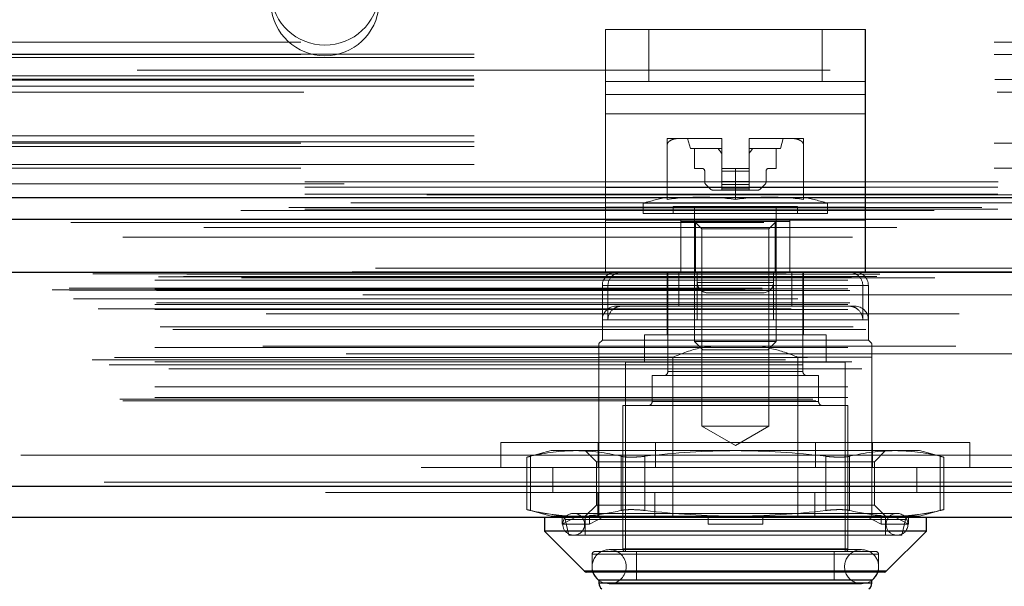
# Model space of a CAD drawing. Header units: inches. Extents: x 0.2 to 10.8, y 0.2 to 8.2.
# Tile 120 of 171: x 3.6383 to 3.7804, y 6.8349 to 6.9167. Entities that reach past the tile are written whole.
import ezdxf

# ---------------------------------------------------------------- set-up
doc = ezdxf.new("R2010")
doc.units = ezdxf.units.IN
doc.header["$MEASUREMENT"] = 0
doc.linetypes.add('HIDDEN', pattern=[0.07500000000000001, 0.05, -0.025])
doc.layers.add('DIMENSIONS', color=140, linetype='Continuous')
doc.layers.add('SLD-0', color=179, linetype='Continuous')
doc.styles.add('SLDTEXTSTYLE0', font='TXT', dxfattribs={"width": 0.7})
doc.dimstyles.new('SLDDIMSTYLE1', dxfattribs={"dimtxt": 0.0849609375, "dimasz": 0.13, "dimexe": 0, "dimexo": 0.0625, "dimgap": 0.021240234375, "dimtad": 0, "dimtih": 1, "dimtoh": 1, "dimlfac": 20, "dimrnd": 1e-09, "dimzin": 12, "dimdsep": 46, "dimtxsty": 'SLDTEXTSTYLE0', "dimsah": 1, "dimcen": 0.09, "dimadec": 0, "dimazin": 3, "dimtfac": 1, "dimtmove": 0, "dimatfit": 0, "dimfxl": 0, "dimfrac": 2, "dimtolj": 1, "dimtzin": 12, "dimarcsym": 0})

# ---------------------------------------------------------------- blocks, each defined once
blk = doc.blocks.new('_D_4')
at = {"layer": 'DIMENSIONS'}
for p, q in [((3.017321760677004, 6.854709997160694), (3.017321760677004, 6.547064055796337)), ((3.098087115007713, 6.810865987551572), (3.098087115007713, 6.547064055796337)), ((3.017321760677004, 6.672064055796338), (2.767321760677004, 6.672064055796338)), ((3.098087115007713, 6.672064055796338), (3.327406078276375, 6.672064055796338)), ((3.442538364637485, 6.672064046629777), (3.414008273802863, 6.672064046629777)), ((3.414008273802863, 6.672064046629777), (3.414008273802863, 6.537033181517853)), ((3.695007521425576, 6.672064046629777), (3.723537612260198, 6.672064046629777)), ((3.723537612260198, 6.672064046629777), (3.723537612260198, 6.537033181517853)), ((3.414008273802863, 6.537033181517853), (3.442538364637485, 6.537033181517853)), ((3.723537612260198, 6.537033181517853), (3.695007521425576, 6.537033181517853))]:
    blk.add_line(p, q, dxfattribs=at)
for points in [[(3.017321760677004, 6.672064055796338), (2.887321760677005, 6.692064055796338), (2.887321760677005, 6.652064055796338)], [(3.098087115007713, 6.672064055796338), (3.228087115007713, 6.652064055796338), (3.228087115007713, 6.692064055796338)]]:
    blk.add_solid(points, dxfattribs=at)
at = {"layer": 'DIMENSIONS', "char_height": 0.08333333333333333, "attachment_point": 1, "style": 'SLDTEXTSTYLE0'}
for s, insert in [('1.62', (3.442538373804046, 6.798506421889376)), ('41.0', (3.442538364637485, 6.644455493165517))]:
    blk.add_mtext(s, dxfattribs=dict(at, insert=insert))

msp = doc.modelspace()

# ---------------------------------------------------------------- linework, layer by layer
at = {"layer": 'SLD-0', "linetype": 'HIDDEN', "lineweight": 18}
for p, q in [((3.722798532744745, 6.907740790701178), (3.722798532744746, 6.915240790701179)), ((3.722798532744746, 6.915240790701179), (3.729048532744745, 6.915240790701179)), ((3.722800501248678, 6.915240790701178), (3.722800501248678, 6.905864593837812)), ((3.729048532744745, 6.907740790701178), (3.729048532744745, 6.915240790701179)), ((3.754048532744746, 6.915240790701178), (3.729048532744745, 6.915240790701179)), ((3.729050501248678, 6.907740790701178), (3.729050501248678, 6.915240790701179)), ((3.754048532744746, 6.907740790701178), (3.754048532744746, 6.915240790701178)), ((3.754048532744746, 6.915240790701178), (3.760298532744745, 6.915240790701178)), ((3.754050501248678, 6.907740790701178), (3.754050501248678, 6.915240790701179)), ((3.760298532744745, 6.907740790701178), (3.760298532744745, 6.915240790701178)), ((3.760298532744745, 6.915240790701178), (3.760300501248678, 6.915240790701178)), ((3.760300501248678, 6.915240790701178), (3.760300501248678, 6.905864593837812)), ((3.578871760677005, 6.913414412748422), (3.903871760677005, 6.913414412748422)), ((3.578871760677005, 6.913414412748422), (3.903871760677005, 6.913414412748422)), ((3.903871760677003, 6.911692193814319), (3.578871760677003, 6.911692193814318)), ((3.578871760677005, 6.911614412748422), (3.903871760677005, 6.911614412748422)), ((3.903871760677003, 6.911186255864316), (3.578871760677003, 6.911186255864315)), ((4.755221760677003, 6.909364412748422), (3.079421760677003, 6.909364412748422)), ((3.903871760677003, 6.908092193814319), (3.578871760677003, 6.908092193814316)), ((3.903871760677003, 6.907923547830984), (3.578871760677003, 6.907923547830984)), ((3.903807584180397, 6.908574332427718), (3.578935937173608, 6.908574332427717)), ((3.579001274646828, 6.908014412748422), (3.903742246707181, 6.908014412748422)), ((3.729048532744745, 6.907740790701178), (3.722798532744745, 6.907740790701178)), ((3.722798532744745, 6.903052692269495), (3.722798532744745, 6.907740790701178)), ((3.754048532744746, 6.907740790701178), (3.729048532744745, 6.907740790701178)), ((3.760298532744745, 6.907740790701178), (3.754048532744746, 6.907740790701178)), ((3.760298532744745, 6.903052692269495), (3.760298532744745, 6.907740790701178)), ((3.760298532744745, 6.907740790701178), (3.760300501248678, 6.907740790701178)), ((3.903807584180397, 6.907052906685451), (3.578935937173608, 6.90705290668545)), ((3.579303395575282, 6.906214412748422), (3.903440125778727, 6.906214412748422)), ((3.579303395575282, 6.906214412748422), (3.903440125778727, 6.906214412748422)), ((3.760298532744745, 6.90586459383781), (3.722798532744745, 6.905864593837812)), ((3.722800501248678, 6.905864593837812), (3.760300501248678, 6.905864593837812)), ((3.722800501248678, 6.905864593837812), (3.722800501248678, 6.892428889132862)), ((3.760300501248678, 6.905864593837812), (3.760300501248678, 6.892428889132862)), ((3.760298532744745, 6.903052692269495), (3.722798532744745, 6.903052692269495)), ((3.722798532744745, 6.889616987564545), (3.722798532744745, 6.903052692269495)), ((3.722800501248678, 6.903052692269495), (3.760300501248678, 6.903052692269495)), ((3.760298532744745, 6.889616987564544), (3.760298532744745, 6.903052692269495)), ((3.903871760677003, 6.899885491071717), (3.578871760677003, 6.899885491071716)), ((3.903871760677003, 6.899014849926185), (3.578871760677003, 6.899014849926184)), ((3.578871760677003, 6.898846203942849), (3.903871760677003, 6.89884620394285)), ((3.733768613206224, 6.899532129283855), (3.731706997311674, 6.899532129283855)), ((3.739487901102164, 6.899532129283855), (3.733768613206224, 6.899532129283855)), ((3.734659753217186, 6.899532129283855), (3.735053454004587, 6.898055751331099)), ((3.739581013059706, 6.899532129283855), (3.739487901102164, 6.899532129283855)), ((3.739487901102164, 6.899532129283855), (3.739581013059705, 6.899532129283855)), ((3.739581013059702, 6.899532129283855), (3.73948790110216, 6.899532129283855)), ((3.73948790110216, 6.899532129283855), (3.739581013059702, 6.899532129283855)), ((3.739581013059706, 6.899531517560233), (3.739581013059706, 6.899532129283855)), ((3.739581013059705, 6.895201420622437), (3.739581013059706, 6.899531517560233)), ((3.743611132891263, 6.899532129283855), (3.743518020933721, 6.899532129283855)), ((3.743518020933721, 6.899531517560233), (3.743518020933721, 6.899532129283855)), ((3.743518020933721, 6.899532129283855), (3.743611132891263, 6.899532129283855)), ((3.743611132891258, 6.899532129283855), (3.743518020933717, 6.899532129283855)), ((3.743518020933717, 6.899532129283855), (3.743611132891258, 6.899532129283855)), ((3.743518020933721, 6.895201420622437), (3.743518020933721, 6.899531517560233)), ((3.749330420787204, 6.899532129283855), (3.743611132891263, 6.899532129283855)), ((3.748045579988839, 6.898055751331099), (3.748439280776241, 6.899532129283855)), ((3.751392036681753, 6.899532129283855), (3.749330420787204, 6.899532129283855)), ((3.903871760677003, 6.898364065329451), (3.578871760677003, 6.898364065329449)), ((3.731706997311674, 6.890703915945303), (3.731706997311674, 6.898585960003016)), ((3.739581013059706, 6.898055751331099), (3.735053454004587, 6.898055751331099)), ((3.73564400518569, 6.898055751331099), (3.73564400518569, 6.895201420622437)), ((3.748045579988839, 6.898055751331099), (3.743518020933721, 6.898055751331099)), ((3.747455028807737, 6.895201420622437), (3.747455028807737, 6.898055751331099)), ((3.751392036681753, 6.890703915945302), (3.751392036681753, 6.898585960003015)), ((3.903871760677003, 6.895752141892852), (3.578871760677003, 6.895752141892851)), ((3.578871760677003, 6.895246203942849), (3.903871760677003, 6.89524620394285)), ((3.73564400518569, 6.895201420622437), (3.736726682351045, 6.895201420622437)), ((3.737120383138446, 6.894807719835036), (3.737120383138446, 6.893280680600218)), ((3.741549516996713, 6.895201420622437), (3.739581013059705, 6.895201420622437)), ((3.739581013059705, 6.895201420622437), (3.739581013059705, 6.894807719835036)), ((3.739581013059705, 6.894807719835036), (3.743518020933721, 6.894807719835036)), ((3.739581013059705, 6.894807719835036), (3.739581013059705, 6.893280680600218)), ((3.739581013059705, 6.894807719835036), (3.743518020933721, 6.894807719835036)), ((3.743518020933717, 6.894807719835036), (3.739581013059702, 6.894807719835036)), ((3.743518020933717, 6.894807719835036), (3.739581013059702, 6.894807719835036)), ((3.741549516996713, 6.890703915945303), (3.741549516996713, 6.895201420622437)), ((3.741549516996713, 6.895201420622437), (3.743518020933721, 6.895201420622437)), ((3.743518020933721, 6.895201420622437), (3.743518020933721, 6.894807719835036)), ((3.743518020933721, 6.894807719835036), (3.743518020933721, 6.893280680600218)), ((3.745978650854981, 6.893280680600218), (3.745978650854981, 6.894807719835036)), ((3.746372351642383, 6.895201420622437), (3.747455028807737, 6.895201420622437)), ((3.079421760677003, 6.893264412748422), (4.755221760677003, 6.893264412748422)), ((3.079421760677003, 6.893264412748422), (4.755221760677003, 6.893264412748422)), ((3.079467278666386, 6.893264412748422), (4.755176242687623, 6.893264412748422)), ((3.079467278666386, 6.893264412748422), (4.755176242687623, 6.893264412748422)), ((3.079467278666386, 6.893264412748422), (4.755176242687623, 6.893264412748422)), ((3.079467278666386, 6.893264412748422), (4.755176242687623, 6.893264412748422)), ((3.739581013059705, 6.893280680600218), (3.739581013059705, 6.892863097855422)), ((3.739581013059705, 6.893280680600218), (3.743518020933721, 6.893280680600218)), ((3.739581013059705, 6.893280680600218), (3.743518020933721, 6.893280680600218)), ((3.743518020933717, 6.893280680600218), (3.739581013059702, 6.893280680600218)), ((3.743518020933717, 6.893280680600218), (3.739581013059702, 6.893280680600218)), ((3.743518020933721, 6.893280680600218), (3.743518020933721, 6.892863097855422)), ((3.079421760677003, 6.892503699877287), (4.755221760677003, 6.892503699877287)), ((3.885121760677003, 6.892985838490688), (3.597621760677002, 6.892985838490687)), ((3.760298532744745, 6.89242888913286), (3.722798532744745, 6.892428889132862)), ((3.722800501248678, 6.892428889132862), (3.760300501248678, 6.892428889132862)), ((3.722800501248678, 6.892428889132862), (3.722800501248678, 6.887740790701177)), ((3.737293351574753, 6.892863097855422), (3.737931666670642, 6.892224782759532)), ((3.738349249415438, 6.892051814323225), (3.739581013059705, 6.892051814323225)), ((3.739581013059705, 6.892863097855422), (3.743518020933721, 6.892863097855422)), ((3.739581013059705, 6.892863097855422), (3.739581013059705, 6.892224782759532)), ((3.739581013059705, 6.892863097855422), (3.743518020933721, 6.892863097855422)), ((3.743518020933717, 6.892863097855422), (3.739581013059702, 6.892863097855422)), ((3.743518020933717, 6.892863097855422), (3.739581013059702, 6.892863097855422)), ((3.739581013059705, 6.892224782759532), (3.743518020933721, 6.892224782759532)), ((3.739581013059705, 6.892224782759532), (3.739581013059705, 6.892051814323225)), ((3.739581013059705, 6.892224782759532), (3.743518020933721, 6.892224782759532)), ((3.743518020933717, 6.892224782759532), (3.739581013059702, 6.892224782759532)), ((3.743518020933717, 6.892224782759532), (3.739581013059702, 6.892224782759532)), ((3.739581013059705, 6.892051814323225), (3.743518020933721, 6.892051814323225)), ((3.743518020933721, 6.892863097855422), (3.743518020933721, 6.892224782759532)), ((3.743518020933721, 6.892224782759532), (3.743518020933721, 6.892051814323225)), ((3.743518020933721, 6.892051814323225), (3.744749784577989, 6.892051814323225)), ((3.745167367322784, 6.892224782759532), (3.745805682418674, 6.892863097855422)), ((3.760300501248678, 6.892428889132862), (3.760300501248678, 6.887740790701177)), ((3.079421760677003, 6.891464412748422), (4.755221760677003, 6.891464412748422)), ((4.777113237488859, 6.889550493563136), (3.057524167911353, 6.889550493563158)), ((4.770197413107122, 6.889116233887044), (3.06442424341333, 6.889116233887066)), ((3.079421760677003, 6.889293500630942), (4.755221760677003, 6.88929350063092)), ((3.760298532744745, 6.889616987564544), (3.722798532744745, 6.889616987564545)), ((3.722798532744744, 6.880240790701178), (3.722798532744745, 6.889616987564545)), ((3.722800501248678, 6.889616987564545), (3.760300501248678, 6.889616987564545)), ((3.754836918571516, 6.890170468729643), (3.72826211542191, 6.890170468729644)), ((3.72826211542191, 6.890170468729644), (3.72826211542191, 6.888705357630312)), ((3.750506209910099, 6.889689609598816), (3.732592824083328, 6.889689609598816)), ((3.732592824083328, 6.889689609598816), (3.732592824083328, 6.888705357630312)), ((3.73564400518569, 6.889689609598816), (3.735644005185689, 6.870227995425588)), ((3.747455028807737, 6.870227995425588), (3.747455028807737, 6.889689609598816)), ((3.750506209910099, 6.888705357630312), (3.750506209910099, 6.889689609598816)), ((3.754836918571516, 6.888705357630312), (3.754836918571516, 6.890170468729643)), ((3.760298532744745, 6.880240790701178), (3.760298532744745, 6.889616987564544)), ((3.760298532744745, 6.887740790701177), (3.722798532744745, 6.887740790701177)), ((3.722800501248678, 6.880240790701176), (3.722800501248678, 6.887740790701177)), ((3.754836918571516, 6.888705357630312), (3.72826211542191, 6.888705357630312)), ((3.733673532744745, 6.880240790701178), (3.733673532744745, 6.887740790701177)), ((3.733675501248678, 6.887524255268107), (3.733675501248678, 6.887740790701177)), ((3.733675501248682, 6.887524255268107), (3.733675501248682, 6.880240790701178)), ((3.735809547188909, 6.887524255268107), (3.733675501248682, 6.887524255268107)), ((3.735644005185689, 6.887524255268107), (3.736709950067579, 6.886458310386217)), ((3.735809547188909, 6.887524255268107), (3.735809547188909, 6.880240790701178)), ((3.747289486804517, 6.887524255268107), (3.735809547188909, 6.887524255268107)), ((3.746389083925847, 6.886458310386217), (3.747455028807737, 6.887524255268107)), ((3.747289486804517, 6.887524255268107), (3.747289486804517, 6.880240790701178)), ((3.749423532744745, 6.887524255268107), (3.747289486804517, 6.887524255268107)), ((3.749423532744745, 6.880240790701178), (3.749423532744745, 6.887740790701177)), ((3.749425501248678, 6.880240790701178), (3.749425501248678, 6.887740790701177)), ((3.760300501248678, 6.880240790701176), (3.760300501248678, 6.887740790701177)), ((3.064862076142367, 6.886640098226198), (4.7697736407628, 6.886640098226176)), ((3.746389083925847, 6.886458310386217), (3.736709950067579, 6.886458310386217)), ((3.736709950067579, 6.886458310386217), (3.736709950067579, 6.857998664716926)), ((3.746389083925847, 6.857998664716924), (3.746389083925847, 6.886458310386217)), ((4.789625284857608, 6.88080772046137), (3.04501043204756, 6.88080772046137)), ((3.048276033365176, 6.88022788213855), (4.786359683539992, 6.880227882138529)), ((4.786233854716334, 6.880243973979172), (3.048401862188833, 6.880243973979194)), ((3.760298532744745, 6.880240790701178), (3.722798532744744, 6.880240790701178)), ((3.731706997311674, 6.880240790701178), (3.731706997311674, 6.871185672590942)), ((3.731805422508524, 6.880240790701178), (3.731805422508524, 6.865870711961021)), ((3.733395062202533, 6.880240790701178), (3.733395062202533, 6.875319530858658)), ((3.736048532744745, 6.878740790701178), (3.736048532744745, 6.880240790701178)), ((3.736050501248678, 6.878740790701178), (3.736050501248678, 6.880240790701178)), ((3.747048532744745, 6.878740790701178), (3.747048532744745, 6.880240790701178)), ((3.747050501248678, 6.878740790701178), (3.747050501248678, 6.880240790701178)), ((3.747061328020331, 6.880240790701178), (3.747061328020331, 6.875319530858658)), ((3.74970397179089, 6.880240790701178), (3.74970397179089, 6.875319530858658)), ((3.751293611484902, 6.865870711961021), (3.751293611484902, 6.880240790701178)), ((3.751392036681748, 6.875319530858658), (3.751392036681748, 6.880240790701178)), ((3.048854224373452, 6.87995697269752), (4.785781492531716, 6.879956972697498)), ((3.048854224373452, 6.87995697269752), (4.785781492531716, 6.879956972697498)), ((3.057796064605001, 6.879048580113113), (4.776839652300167, 6.87904858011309)), ((3.057796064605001, 6.879048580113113), (4.776839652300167, 6.87904858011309)), ((3.058296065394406, 6.879554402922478), (4.776339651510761, 6.879554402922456)), ((3.058296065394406, 6.879554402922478), (4.776339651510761, 6.879554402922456)), ((3.061943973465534, 6.87959663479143), (4.772691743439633, 6.879596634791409)), ((3.061943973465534, 6.87959663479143), (4.772691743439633, 6.879596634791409)), ((3.062407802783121, 6.879924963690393), (4.772227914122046, 6.879924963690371)), ((3.062407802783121, 6.879924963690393), (4.772227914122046, 6.879924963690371)), ((3.070309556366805, 6.879407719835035), (4.764359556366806, 6.879407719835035)), ((3.042985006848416, 6.877647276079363), (4.791650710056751, 6.877647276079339)), ((3.042985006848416, 6.877647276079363), (4.791650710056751, 6.877647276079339)), ((3.045412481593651, 6.877902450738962), (4.789223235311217, 6.877902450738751)), ((3.045466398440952, 6.8775966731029), (4.789169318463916, 6.877596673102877)), ((3.057796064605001, 6.877804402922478), (4.776839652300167, 6.877804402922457)), ((3.057796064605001, 6.877804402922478), (4.776839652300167, 6.877804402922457)), ((3.058046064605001, 6.877554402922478), (4.776589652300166, 6.877554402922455)), ((3.722356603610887, 6.878272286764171), (3.722356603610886, 6.870398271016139)), ((3.759933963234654, 6.87827228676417), (3.722447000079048, 6.878272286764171)), ((3.723165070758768, 6.878272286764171), (3.760652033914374, 6.878272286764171)), ((3.723165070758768, 6.878272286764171), (3.723165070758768, 6.87335102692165)), ((3.736037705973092, 6.878272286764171), (3.736037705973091, 6.87335102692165)), ((3.736048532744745, 6.878740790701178), (3.747048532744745, 6.878740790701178)), ((3.747048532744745, 6.878740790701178), (3.736048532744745, 6.878740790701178)), ((3.736050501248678, 6.878740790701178), (3.747050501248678, 6.878740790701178)), ((3.747050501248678, 6.878740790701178), (3.736050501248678, 6.878740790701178)), ((3.759933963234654, 6.87827228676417), (3.759933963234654, 6.873351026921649)), ((3.760742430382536, 6.873351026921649), (3.760742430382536, 6.878272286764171)), ((3.046026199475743, 6.876364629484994), (4.788609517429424, 6.876364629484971)), ((4.787818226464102, 6.876934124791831), (3.046810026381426, 6.876934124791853)), ((3.050554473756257, 6.876346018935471), (4.78408124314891, 6.876346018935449)), ((3.737548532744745, 6.877240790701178), (3.745548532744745, 6.877240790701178)), ((3.745548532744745, 6.877240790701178), (3.745550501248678, 6.877240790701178)), ((3.049609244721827, 6.874924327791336), (4.785018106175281, 6.874924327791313)), ((3.057796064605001, 6.875554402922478), (4.776839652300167, 6.875554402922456)), ((3.057796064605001, 6.875554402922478), (4.776839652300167, 6.875554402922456)), ((3.057796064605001, 6.874850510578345), (4.776839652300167, 6.874850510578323)), ((3.058046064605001, 6.875804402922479), (4.776589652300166, 6.875804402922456)), ((3.725230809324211, 6.875319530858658), (3.72432510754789, 6.875319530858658)), ((3.733395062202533, 6.875319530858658), (3.725230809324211, 6.875319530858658)), ((3.733395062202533, 6.875319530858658), (3.736037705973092, 6.875319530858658)), ((3.758773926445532, 6.875319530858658), (3.736037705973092, 6.875319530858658)), ((3.751392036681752, 6.871185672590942), (3.751392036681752, 6.875319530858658)), ((4.773840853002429, 6.874181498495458), (3.060796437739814, 6.874181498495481)), ((3.747061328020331, 6.87335102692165), (3.722444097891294, 6.87335102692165)), ((3.736037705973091, 6.87335102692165), (3.760654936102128, 6.873351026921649)), ((3.76074243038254, 6.870398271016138), (3.76074243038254, 6.873351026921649)), ((3.058536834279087, 6.872347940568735), (4.776115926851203, 6.872347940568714)), ((3.060373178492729, 6.871942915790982), (4.774262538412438, 6.871942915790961)), ((3.060373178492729, 6.871942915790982), (4.774262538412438, 6.871942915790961)), ((3.722356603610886, 6.870398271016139), (3.721864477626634, 6.869906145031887)), ((3.76074243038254, 6.870398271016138), (3.722356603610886, 6.870398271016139)), ((3.754640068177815, 6.871185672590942), (3.728458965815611, 6.871185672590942)), ((3.728458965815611, 6.871185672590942), (3.728458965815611, 6.867248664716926)), ((3.754640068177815, 6.867248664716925), (3.754640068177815, 6.871185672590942)), ((3.761234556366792, 6.869906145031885), (3.76074243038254, 6.870398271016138)), ((3.057796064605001, 6.869348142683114), (4.776839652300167, 6.869348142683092)), ((4.773380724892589, 6.869538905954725), (3.061260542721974, 6.869538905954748)), ((3.747455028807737, 6.870227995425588), (3.735644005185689, 6.870227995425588)), ((3.735644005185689, 6.870227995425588), (3.736851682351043, 6.869020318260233)), ((3.746247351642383, 6.869020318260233), (3.736851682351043, 6.869020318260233)), ((3.746247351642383, 6.869020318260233), (3.747455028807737, 6.870227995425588)), ((3.048764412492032, 6.867559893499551), (4.785871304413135, 6.867559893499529)), ((4.785404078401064, 6.868435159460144), (3.04923801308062, 6.868435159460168)), ((3.051945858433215, 6.867910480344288), (4.782689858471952, 6.867910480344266)), ((3.721864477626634, 6.867937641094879), (3.721864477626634, 6.844807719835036)), ((3.732528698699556, 6.867937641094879), (3.721864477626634, 6.867937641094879)), ((3.732528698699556, 6.867937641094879), (3.732528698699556, 6.844807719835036)), ((3.75057033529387, 6.867937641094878), (3.75057033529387, 6.844807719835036)), ((3.761234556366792, 6.867937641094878), (3.75057033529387, 6.867937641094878)), ((3.761234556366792, 6.867937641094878), (3.761234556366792, 6.848407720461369)), ((3.05120862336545, 6.866858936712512), (4.78345078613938, 6.866858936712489)), ((3.057796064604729, 6.867281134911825), (4.776839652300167, 6.867281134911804)), ((3.05834725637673, 6.867276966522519), (4.77628842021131, 6.867276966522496)), ((3.059815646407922, 6.866245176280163), (4.774820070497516, 6.86624517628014)), ((3.757395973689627, 6.867248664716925), (3.725703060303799, 6.867248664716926)), ((3.725703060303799, 6.867248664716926), (3.725703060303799, 6.839886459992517)), ((3.757395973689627, 6.839886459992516), (3.757395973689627, 6.867248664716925)), ((3.753557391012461, 6.865280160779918), (3.729541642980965, 6.865280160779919)), ((3.729541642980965, 6.865280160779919), (3.729541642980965, 6.861540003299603)), ((3.73180542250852, 6.865870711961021), (3.751202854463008, 6.865870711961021)), ((3.751293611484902, 6.865870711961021), (3.731896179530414, 6.865870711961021)), ((3.753557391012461, 6.861540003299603), (3.753557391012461, 6.865280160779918)), ((3.057796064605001, 6.863660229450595), (4.776839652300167, 6.863660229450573)), ((3.052727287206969, 6.861900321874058), (4.781908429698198, 6.861900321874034)), ((3.057796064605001, 6.862140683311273), (4.776839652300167, 6.862140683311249)), ((3.057796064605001, 6.862140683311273), (4.776839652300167, 6.862140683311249)), ((3.053165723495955, 6.861640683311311), (4.781469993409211, 6.861640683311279)), ((3.757789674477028, 6.860949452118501), (3.725309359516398, 6.860949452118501)), ((3.725309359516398, 6.860949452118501), (3.725309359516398, 6.840280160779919)), ((3.753557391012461, 6.861540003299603), (3.729541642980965, 6.861540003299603)), ((3.729541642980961, 6.861540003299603), (3.753557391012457, 6.861540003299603)), ((3.757789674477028, 6.840280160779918), (3.757789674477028, 6.860949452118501)), ((3.746389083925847, 6.857998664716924), (3.736709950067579, 6.857998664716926)), ((3.736709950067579, 6.857998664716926), (3.741549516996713, 6.855204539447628)), ((3.741549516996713, 6.855204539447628), (3.746389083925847, 6.857998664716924)), ((3.707699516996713, 6.855607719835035), (3.775399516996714, 6.855607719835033)), ((3.707699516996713, 6.855607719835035), (3.707699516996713, 6.852007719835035)), ((3.721774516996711, 6.855607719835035), (3.721774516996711, 6.852007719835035)), ((3.729999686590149, 6.855607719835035), (3.729999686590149, 6.852007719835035)), ((3.753099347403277, 6.855607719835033), (3.753099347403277, 6.852007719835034)), ((3.761324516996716, 6.855607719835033), (3.761324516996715, 6.852007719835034)), ((3.775399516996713, 6.852007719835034), (3.775399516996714, 6.855607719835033)), ((3.096209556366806, 6.853807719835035), (4.738459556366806, 6.853807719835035)), ((3.096209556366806, 6.853807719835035), (4.738459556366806, 6.853807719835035)), ((4.738459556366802, 6.853807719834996), (3.096209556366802, 6.853807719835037)), ((4.738459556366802, 6.853807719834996), (3.096209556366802, 6.853807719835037)), ((3.714974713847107, 6.854453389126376), (3.711472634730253, 6.853515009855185)), ((3.711472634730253, 6.853527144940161), (3.711472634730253, 6.845930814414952)), ((3.712000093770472, 6.845819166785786), (3.712000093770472, 6.853638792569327)), ((3.712000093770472, 6.845819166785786), (3.712000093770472, 6.853638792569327)), ((3.712000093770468, 6.845819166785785), (3.712000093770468, 6.853638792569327)), ((3.712000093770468, 6.845819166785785), (3.712000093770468, 6.853638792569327)), ((3.718535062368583, 6.854453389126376), (3.714974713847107, 6.854453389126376)), ((3.741549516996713, 6.854453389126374), (3.718535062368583, 6.854453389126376)), ((3.719895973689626, 6.854453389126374), (3.721494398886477, 6.852854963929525)), ((3.725070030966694, 6.845819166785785), (3.725070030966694, 6.853638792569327)), ((3.725070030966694, 6.845819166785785), (3.725070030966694, 6.853638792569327)), ((3.72507003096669, 6.845819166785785), (3.72507003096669, 6.853638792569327)), ((3.72507003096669, 6.845819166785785), (3.72507003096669, 6.853638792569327)), ((3.72847957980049, 6.845819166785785), (3.728479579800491, 6.853638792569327)), ((3.728479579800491, 6.845819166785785), (3.728479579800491, 6.853638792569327)), ((3.728479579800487, 6.845819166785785), (3.728479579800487, 6.853638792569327)), ((3.728479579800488, 6.845819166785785), (3.728479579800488, 6.853638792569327)), ((3.764563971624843, 6.854453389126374), (3.741549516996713, 6.854453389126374)), ((3.754619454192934, 6.845819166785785), (3.754619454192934, 6.853638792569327)), ((3.754619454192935, 6.845819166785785), (3.754619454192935, 6.853638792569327)), ((3.754619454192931, 6.845819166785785), (3.754619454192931, 6.853638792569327)), ((3.754619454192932, 6.845819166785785), (3.754619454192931, 6.853638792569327)), ((3.758029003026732, 6.845819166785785), (3.758029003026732, 6.853638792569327)), ((3.758029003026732, 6.845819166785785), (3.758029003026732, 6.853638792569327)), ((3.758029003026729, 6.845819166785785), (3.758029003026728, 6.853638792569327)), ((3.758029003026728, 6.845819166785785), (3.758029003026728, 6.853638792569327)), ((3.761604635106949, 6.852854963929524), (3.7632030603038, 6.854453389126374)), ((3.768124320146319, 6.854453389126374), (3.764563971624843, 6.854453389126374)), ((3.771626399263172, 6.853515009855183), (3.768124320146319, 6.854453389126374)), ((3.771098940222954, 6.845819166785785), (3.771098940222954, 6.853638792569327)), ((3.771098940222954, 6.845819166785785), (3.771098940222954, 6.853638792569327)), ((3.77109894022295, 6.845819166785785), (3.77109894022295, 6.853638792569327)), ((3.77109894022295, 6.845819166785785), (3.77109894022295, 6.853638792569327)), ((3.771626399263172, 6.845930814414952), (3.771626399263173, 6.85352714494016)), ((3.096209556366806, 6.852007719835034), (4.738459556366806, 6.852007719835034)), ((3.715209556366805, 6.852007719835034), (3.715209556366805, 6.848407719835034)), ((3.724181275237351, 6.852854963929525), (3.721494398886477, 6.852854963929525)), ((3.721494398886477, 6.852854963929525), (3.721494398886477, 6.846602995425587)), ((3.761604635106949, 6.852854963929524), (3.724181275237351, 6.852854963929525)), ((3.761604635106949, 6.846602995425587), (3.761604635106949, 6.852854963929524)), ((3.767709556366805, 6.848407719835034), (3.767709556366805, 6.852007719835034)), ((4.784174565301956, 6.849895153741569), (3.05046115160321, 6.849895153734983)), ((3.050461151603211, 6.849895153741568), (4.784174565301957, 6.849895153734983)), ((3.050461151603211, 6.849270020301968), (4.784174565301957, 6.849270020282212)), ((4.782407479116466, 6.848407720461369), (3.052228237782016, 6.848407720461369)), ((3.721684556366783, 6.848407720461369), (3.721684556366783, 6.844807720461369)), ((3.729909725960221, 6.848407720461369), (3.729909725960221, 6.844807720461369)), ((3.753009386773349, 6.848407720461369), (3.75300938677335, 6.844807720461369)), ((3.761234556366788, 6.848407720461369), (3.761234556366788, 6.844807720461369)), ((3.721494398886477, 6.846602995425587), (3.719895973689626, 6.845004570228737)), ((3.724181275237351, 6.846602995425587), (3.721494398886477, 6.846602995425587)), ((3.761604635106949, 6.846602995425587), (3.724181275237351, 6.846602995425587)), ((3.7632030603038, 6.845004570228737), (3.761604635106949, 6.846602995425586)), ((3.711472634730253, 6.845942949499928), (3.714974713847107, 6.845004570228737)), ((3.716820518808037, 6.845004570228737), (3.714974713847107, 6.845004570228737)), ((3.716566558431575, 6.843823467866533), (3.716566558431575, 6.845082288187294)), ((3.716566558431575, 6.845082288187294), (3.716820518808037, 6.845004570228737)), ((3.718782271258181, 6.845004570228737), (3.716566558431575, 6.843823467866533)), ((3.716820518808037, 6.845004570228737), (3.718782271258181, 6.845004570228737)), ((3.764876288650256, 6.845398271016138), (3.718222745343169, 6.845398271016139)), ((3.718782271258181, 6.845004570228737), (3.720757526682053, 6.845004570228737)), ((3.719895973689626, 6.844807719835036), (3.719895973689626, 6.842248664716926)), ((3.720503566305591, 6.845082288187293), (3.720757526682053, 6.845004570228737)), ((3.720503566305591, 6.843823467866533), (3.720503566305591, 6.845082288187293)), ((3.722719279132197, 6.845004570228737), (3.720503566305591, 6.843823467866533)), ((3.741549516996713, 6.845004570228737), (3.720757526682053, 6.845004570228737)), ((3.737612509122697, 6.845082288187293), (3.737612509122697, 6.845004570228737)), ((3.737612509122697, 6.843823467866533), (3.737612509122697, 6.845004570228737)), ((3.762341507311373, 6.845004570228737), (3.741549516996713, 6.845004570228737)), ((3.745486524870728, 6.845082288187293), (3.745486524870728, 6.845004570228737)), ((3.745486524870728, 6.843823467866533), (3.745486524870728, 6.845004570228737)), ((3.762595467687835, 6.843823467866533), (3.760379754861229, 6.845004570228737)), ((3.762595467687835, 6.845082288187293), (3.762341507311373, 6.845004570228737)), ((3.762341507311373, 6.845004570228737), (3.764316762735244, 6.845004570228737)), ((3.762595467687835, 6.845082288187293), (3.762595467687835, 6.843823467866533)), ((3.7632030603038, 6.842248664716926), (3.7632030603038, 6.844807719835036)), ((3.76653247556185, 6.843823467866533), (3.764316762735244, 6.845004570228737)), ((3.766278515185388, 6.845004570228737), (3.764316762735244, 6.845004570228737)), ((3.766532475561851, 6.845082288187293), (3.766278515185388, 6.845004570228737)), ((3.768124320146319, 6.845004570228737), (3.766278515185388, 6.845004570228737)), ((3.766532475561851, 6.845082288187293), (3.76653247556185, 6.843823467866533)), ((3.768124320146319, 6.845004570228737), (3.771626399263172, 6.845942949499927)), ((3.720503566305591, 6.843823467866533), (3.716566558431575, 6.843823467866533)), ((3.717013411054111, 6.844502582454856), (3.765997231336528, 6.844502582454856)), ((3.717013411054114, 6.844502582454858), (3.717533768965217, 6.842248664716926)), ((3.766085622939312, 6.844502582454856), (3.717101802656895, 6.844502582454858)), ((3.745486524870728, 6.843823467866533), (3.737612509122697, 6.843823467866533)), ((3.762595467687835, 6.843823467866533), (3.76653247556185, 6.843823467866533)), ((3.765565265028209, 6.842248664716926), (3.766085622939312, 6.844502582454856)), ((3.765565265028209, 6.842248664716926), (3.717533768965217, 6.842248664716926)), ((3.762218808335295, 6.839492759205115), (3.72088022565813, 6.839492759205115)), ((3.720880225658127, 6.839492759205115), (3.762218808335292, 6.839492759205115)), ((3.72088022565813, 6.839492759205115), (3.72088022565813, 6.836933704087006)), ((3.761825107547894, 6.839886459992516), (3.721273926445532, 6.839886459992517)), ((3.759758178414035, 6.840164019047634), (3.72334085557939, 6.840164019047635)), ((3.757789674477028, 6.840280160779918), (3.725309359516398, 6.840280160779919)), ((3.725309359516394, 6.840280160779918), (3.757789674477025, 6.840280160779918)), ((3.727277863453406, 6.839886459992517), (3.727277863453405, 6.835752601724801)), ((3.75582117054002, 6.835752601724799), (3.75582117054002, 6.839886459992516)), ((3.762218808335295, 6.836933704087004), (3.762218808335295, 6.839492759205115)), ((3.719780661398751, 6.837049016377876), (3.763230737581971, 6.837049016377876)), ((3.719780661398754, 6.837049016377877), (3.763318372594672, 6.837049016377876)), ((3.721864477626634, 6.835752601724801), (3.721864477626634, 6.835734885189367)), ((3.72186447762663, 6.835308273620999), (3.761145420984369, 6.835308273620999)), ((3.721864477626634, 6.835308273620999), (3.761234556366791, 6.835308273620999)), ((3.72334085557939, 6.835242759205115), (3.759758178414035, 6.835242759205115)), ((3.761234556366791, 6.835734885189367), (3.761234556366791, 6.835752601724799))]:
    msp.add_line(p, q, dxfattribs=at)
at = {"layer": 'SLD-0', "linetype": 'Continuous', "lineweight": 25}
for p, q in [((3.079421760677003, 6.890982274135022), (4.755221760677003, 6.890982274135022)), ((3.079421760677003, 6.887864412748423), (4.755221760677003, 6.887864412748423)), ((4.789625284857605, 6.880182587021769), (3.045010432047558, 6.880182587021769)), ((4.784174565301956, 6.849270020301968), (3.05046115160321, 6.849270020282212)), ((4.782407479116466, 6.844807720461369), (3.052228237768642, 6.844807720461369)), ((3.713990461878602, 6.844807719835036), (3.713990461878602, 6.842839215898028)), ((3.769108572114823, 6.842839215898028), (3.769108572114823, 6.844807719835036)), ((3.713990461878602, 6.842839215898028), (3.719780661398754, 6.837049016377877)), ((3.769108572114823, 6.842839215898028), (3.713990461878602, 6.842839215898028)), ((3.763318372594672, 6.837049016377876), (3.769108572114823, 6.842839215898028)), ((3.763318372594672, 6.837049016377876), (3.719780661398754, 6.837049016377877)), ((3.76303998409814, 6.836933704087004), (3.72005905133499, 6.836933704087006)), ((3.761234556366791, 6.835752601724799), (3.721864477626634, 6.835752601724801)), ((3.721864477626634, 6.835734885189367), (3.721864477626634, 6.835308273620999)), ((3.761234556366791, 6.835308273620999), (3.721864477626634, 6.835308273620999)), ((3.761234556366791, 6.835308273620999), (3.761234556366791, 6.835734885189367))]:
    msp.add_line(p, q, dxfattribs=at)
at = {"layer": 'SLD-0', "linetype": 'HIDDEN', "lineweight": 18, "flags": 128}
for points in [[(4.797044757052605, 6.891355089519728), (3.931240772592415, 6.891355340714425), (3.037606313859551, 6.89135508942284)], [(4.786086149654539, 6.890220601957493), (3.931240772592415, 6.890221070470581), (3.048577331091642, 6.890220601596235)], [(4.770212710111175, 6.889116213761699), (3.931240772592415, 6.889115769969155), (3.064439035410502, 6.889116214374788)], [(3.045641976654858, 6.88740291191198), (3.846139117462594, 6.887404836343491), (4.788989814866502, 6.887402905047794)], [(3.045643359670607, 6.8874028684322), (3.953875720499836, 6.887403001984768), (4.788988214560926, 6.887402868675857)], [(3.053167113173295, 6.88527880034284), (3.903398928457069, 6.88527858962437), (4.781471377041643, 6.885278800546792)], [(3.058427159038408, 6.885267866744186), (3.903398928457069, 6.885267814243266), (4.77620644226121, 6.885267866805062)], [(3.721864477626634, 6.835734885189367), (3.722399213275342, 6.835430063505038), (3.72334085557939, 6.835242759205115)], [(3.759758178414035, 6.835242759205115), (3.760699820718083, 6.835430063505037), (3.761234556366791, 6.835734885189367)]]:
    msp.add_lwpolyline(points, dxfattribs=at)
at = {"layer": 'SLD-0', "linetype": 'HIDDEN', "lineweight": 18}
for centre, radius, start, end in [((3.682321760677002, 6.920813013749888), 0.007832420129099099, 184.0872180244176, 355.9127819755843), ((3.682321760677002, 6.919291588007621), 0.007832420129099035, 184.0872180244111, 355.9127819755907), ((3.739488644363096, 6.892558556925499), 0.006973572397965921, 89.24106455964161, 90.00610672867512), ((3.739488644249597, 6.892558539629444), 0.006973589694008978, 89.24106550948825, 90.00610578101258), ((3.743610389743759, 6.892558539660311), 0.006973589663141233, 89.99389421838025, 90.7589344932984), ((3.74361038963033, 6.89255855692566), 0.006973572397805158, 89.9938932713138, 90.75893544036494), ((3.736726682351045, 6.894807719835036), 0.0003937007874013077, 0, 90), ((3.746372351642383, 6.894807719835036), 0.0003937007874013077, 90, 180), ((3.737710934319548, 6.893280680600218), 0.0005905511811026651, 180, 225.0000000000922), ((3.745388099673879, 6.893280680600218), 0.0005905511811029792, 314.9999999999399, 0), ((3.738349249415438, 6.892642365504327), 0.0005905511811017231, 224.9999999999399, 270.0000000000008), ((3.744749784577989, 6.892642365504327), 0.0005905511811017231, 270.0000000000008, 315.0000000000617), ((3.741549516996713, 6.846020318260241), 0.04610629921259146, 102.3260456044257, 106.749660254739), ((3.736628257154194, 6.857228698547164), 0.0338350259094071, 81.63673791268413, 98.36326208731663), ((3.74647077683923, 6.857228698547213), 0.03383502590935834, 81.63673791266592, 98.3632620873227), ((3.741549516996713, 6.846020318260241), 0.04610629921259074, 73.25033974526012, 77.67395439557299), ((3.724325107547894, 6.878272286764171), 0.001968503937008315, 90, 180), ((3.758773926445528, 6.87827228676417), 0.001968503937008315, 2.585154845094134e-11, 90), ((3.737548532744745, 6.878740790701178), 0.001500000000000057, 180, 270.0000000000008), ((3.737550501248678, 6.878740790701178), 0.001500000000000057, 180, 270.0000000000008), ((3.745548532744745, 6.878740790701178), 0.001500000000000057, 270.0000000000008, 0), ((3.745550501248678, 6.878740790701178), 0.001500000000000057, 270.0000000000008, 0), ((3.72432510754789, 6.87335102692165), 0.001968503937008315, 90, 180), ((3.758773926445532, 6.873351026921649), 0.001968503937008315, 0, 89.99999999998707), ((3.731214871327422, 6.865870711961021), 0.0005905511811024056, 270.0000000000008, 0), ((3.751884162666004, 6.865870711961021), 0.0005905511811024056, 180, 270.0000000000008), ((3.728951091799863, 6.861540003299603), 0.0005905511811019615, 269.9999999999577, 0), ((3.754147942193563, 6.861540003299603), 0.0005905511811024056, 180, 270.0000000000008), ((3.716629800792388, 6.844414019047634), 0.0003937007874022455, 13.00000000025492, 89.99999999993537), ((3.718222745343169, 6.843823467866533), 0.001574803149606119, 90, 270.0000000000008), ((3.718222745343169, 6.843823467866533), 0.001574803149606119, 270.0000000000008, 90), ((3.764876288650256, 6.843823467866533), 0.001574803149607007, 90, 270.0000000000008), ((3.764876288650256, 6.843823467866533), 0.001574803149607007, 270.0000000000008, 90), ((3.766469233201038, 6.844414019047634), 0.0003937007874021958, 90, 166.9999999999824), ((3.72334085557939, 6.837703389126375), 0.002460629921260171, 90, 198.2280527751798), ((3.721273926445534, 6.839492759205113), 0.0003937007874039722, 90.00000000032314, 179.9999999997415), ((3.72334085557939, 6.837703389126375), 0.002460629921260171, 270.0000000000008, 90), ((3.725703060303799, 6.840280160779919), 0.0003937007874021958, 180, 270.0000000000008), ((3.759758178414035, 6.837703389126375), 0.002460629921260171, 90, 270.0000000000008), ((3.757395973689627, 6.840280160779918), 0.0003937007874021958, 270.0000000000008, 0), ((3.759758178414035, 6.837703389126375), 0.002460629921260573, 341.7719472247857, 90), ((3.761825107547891, 6.839492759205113), 0.0003937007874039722, 2.585154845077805e-10, 89.99999999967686)]:
    msp.add_arc(centre, radius, start, end, dxfattribs=at)
at = {"layer": 'SLD-0', "linetype": 'Continuous', "lineweight": 25}
for centre, radius, start, end in [((3.720059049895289, 6.837327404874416), 0.0003937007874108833, 225.0000000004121, 269.9999999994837), ((3.72334085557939, 6.837703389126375), 0.002460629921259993, 198.2280527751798, 233.1301023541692), ((3.759758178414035, 6.837703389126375), 0.002460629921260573, 306.8698976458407, 341.7719472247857), ((3.763039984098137, 6.837327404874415), 0.0003937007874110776, 270.0000000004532, 314.9999999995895), ((3.722848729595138, 6.835308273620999), 0.0009842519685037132, 180, 235.150095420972), ((3.760250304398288, 6.835308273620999), 0.0009842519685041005, 304.8499045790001, 0)]:
    msp.add_arc(centre, radius, start, end, dxfattribs=at)
at = {"layer": 'SLD-0', "linetype": 'HIDDEN', "lineweight": 18}
for points, knots in [([(3.733768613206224, 6.899532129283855), (3.73337187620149, 6.899532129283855), (3.732974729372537, 6.89950505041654), (3.732397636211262, 6.899332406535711), (3.732208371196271, 6.899252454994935), (3.73196048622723, 6.899067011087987), (3.731882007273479, 6.898992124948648), (3.731758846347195, 6.898810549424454), (3.731714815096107, 6.898702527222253), (3.731706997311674, 6.898585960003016)], [0, 0, 0, 0, 0.4999999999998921, 0.4999999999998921, 0.7499999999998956, 0.7499999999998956, 0.8749999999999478, 0.8749999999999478, 1, 1, 1, 1]), ([(3.731706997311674, 6.898585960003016), (3.731706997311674, 6.898702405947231), (3.731706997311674, 6.898810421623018), (3.731706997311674, 6.898991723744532), (3.731706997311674, 6.899066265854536), (3.731706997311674, 6.899253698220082), (3.731706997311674, 6.89933268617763), (3.731706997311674, 6.89950504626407), (3.731706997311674, 6.899532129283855), (3.731706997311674, 6.899532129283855)], [0, 0, 0, 0, 0.1250000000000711, 0.1250000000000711, 0.2500000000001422, 0.2500000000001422, 0.5000000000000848, 0.5000000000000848, 1, 1, 1, 1]), ([(3.751392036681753, 6.898585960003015), (3.751384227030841, 6.89870240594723), (3.751340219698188, 6.898810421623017), (3.75121735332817, 6.898991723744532), (3.751139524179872, 6.899066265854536), (3.750889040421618, 6.899253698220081), (3.750700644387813, 6.899332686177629), (3.750123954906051, 6.899505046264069), (3.74972705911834, 6.899532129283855), (3.749330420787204, 6.899532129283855)], [0, 0, 0, 0, 0.1249999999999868, 0.1249999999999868, 0.2499999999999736, 0.2499999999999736, 0.4999999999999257, 0.4999999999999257, 1, 1, 1, 1]), ([(3.751392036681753, 6.899532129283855), (3.751392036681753, 6.899532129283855), (3.751392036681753, 6.89950505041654), (3.751392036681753, 6.89933240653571), (3.751392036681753, 6.899252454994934), (3.751392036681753, 6.899067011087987), (3.751392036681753, 6.898992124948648), (3.751392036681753, 6.898810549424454), (3.751392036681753, 6.898702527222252), (3.751392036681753, 6.898585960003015)], [0, 0, 0, 0, 0.5000000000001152, 0.5000000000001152, 0.7500000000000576, 0.7500000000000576, 0.8750000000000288, 0.8750000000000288, 1, 1, 1, 1]), ([(3.725230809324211, 6.880240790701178), (3.724964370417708, 6.880240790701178), (3.724703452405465, 6.880193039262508), (3.724208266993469, 6.880003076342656), (3.723980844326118, 6.879862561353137), (3.723400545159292, 6.879322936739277), (3.723165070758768, 6.878805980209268), (3.723165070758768, 6.878272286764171)], [0, 0, 0, 0, 0.2500000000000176, 0.2500000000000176, 0.5000000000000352, 0.5000000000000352, 1, 1, 1, 1]), ([(3.736037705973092, 6.878272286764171), (3.736037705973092, 6.878538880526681), (3.736037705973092, 6.878800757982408), (3.736037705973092, 6.879283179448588), (3.736037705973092, 6.879502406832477), (3.736037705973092, 6.879860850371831), (3.736037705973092, 6.880002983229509), (3.736037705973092, 6.880191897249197), (3.736037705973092, 6.880240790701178), (3.736037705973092, 6.880240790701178)], [0, 0, 0, 0, 0.25, 0.25, 0.5, 0.5, 0.75, 0.75, 1, 1, 1, 1]), ([(3.757868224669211, 6.880240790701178), (3.758134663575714, 6.880240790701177), (3.758395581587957, 6.880193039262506), (3.758890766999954, 6.880003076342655), (3.759118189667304, 6.879862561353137), (3.759698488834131, 6.879322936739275), (3.759933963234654, 6.878805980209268), (3.759933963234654, 6.87827228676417)], [0, 0, 0, 0, 0.2500000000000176, 0.2500000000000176, 0.5000000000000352, 0.5000000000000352, 1, 1, 1, 1]), ([(3.725230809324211, 6.875319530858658), (3.724964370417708, 6.875319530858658), (3.724703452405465, 6.875271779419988), (3.724208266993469, 6.875081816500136), (3.723980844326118, 6.874941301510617), (3.723400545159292, 6.874401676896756), (3.723165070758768, 6.873884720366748), (3.723165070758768, 6.87335102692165)], [0, 0, 0, 0, 0.25, 0.25, 0.5, 0.5, 1, 1, 1, 1]), ([(3.747061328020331, 6.87335102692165), (3.747061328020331, 6.87361762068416), (3.747061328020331, 6.873879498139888), (3.747061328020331, 6.874361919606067), (3.747061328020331, 6.874581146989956), (3.747061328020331, 6.874939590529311), (3.747061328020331, 6.875081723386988), (3.747061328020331, 6.875270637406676), (3.747061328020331, 6.875319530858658), (3.747061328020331, 6.875319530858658)], [0, 0, 0, 0, 0.25, 0.25, 0.5, 0.5, 0.75, 0.75, 1, 1, 1, 1]), ([(3.757868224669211, 6.875319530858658), (3.758134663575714, 6.875319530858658), (3.758395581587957, 6.875271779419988), (3.758890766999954, 6.875081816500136), (3.759118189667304, 6.874941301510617), (3.75969848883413, 6.874401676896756), (3.759933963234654, 6.873884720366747), (3.759933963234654, 6.873351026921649)], [0, 0, 0, 0, 0.25, 0.25, 0.5, 0.5, 1, 1, 1, 1]), ([(3.721864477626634, 6.869850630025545), (3.721864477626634, 6.869817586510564), (3.721864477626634, 6.869743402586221), (3.721864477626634, 6.868891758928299), (3.721864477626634, 6.868161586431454), (3.721864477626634, 6.867937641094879)], [0, 0, 0, 0, 0.3576770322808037, 0.802998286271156, 1, 1, 1, 1]), ([(3.732528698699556, 6.867937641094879), (3.733848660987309, 6.868472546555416), (3.735739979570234, 6.869238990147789), (3.737757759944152, 6.869469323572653), (3.738367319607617, 6.869538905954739)], [0, 0, 0, 0, 0.6979058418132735, 1, 1, 1, 1]), ([(3.745208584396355, 6.869538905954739), (3.746440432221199, 6.869268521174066), (3.748269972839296, 6.868866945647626), (3.750003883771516, 6.868166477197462), (3.75057033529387, 6.867937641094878)], [0, 0, 0, 0, 0.6733099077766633, 1, 1, 1, 1]), ([(3.761234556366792, 6.869850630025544), (3.761234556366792, 6.869817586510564), (3.761234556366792, 6.869743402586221), (3.761234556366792, 6.868891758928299), (3.761234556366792, 6.868161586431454), (3.761234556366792, 6.867937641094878)], [0, 0, 0, 0, 0.3576770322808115, 0.8029982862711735, 1, 1, 1, 1]), ([(3.712000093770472, 6.853638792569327), (3.711805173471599, 6.853592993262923), (3.711495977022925, 6.853520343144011), (3.711516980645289, 6.853525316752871), (3.711524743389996, 6.853527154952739)], [0, 0, 0, 0, 0.6304092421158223, 1, 1, 1, 1]), ([(3.728479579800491, 6.853638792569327), (3.728134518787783, 6.853597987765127), (3.727796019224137, 6.85356738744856), (3.727132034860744, 6.853525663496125), (3.726809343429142, 6.853515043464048), (3.726215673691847, 6.853514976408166), (3.725937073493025, 6.853525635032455), (3.725453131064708, 6.853567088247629), (3.725242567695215, 6.853597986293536), (3.725070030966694, 6.853638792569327)], [0, 0, 0, 0, 0.25, 0.25, 0.5, 0.5, 0.75, 0.75, 1, 1, 1, 1]), ([(3.758029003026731, 6.853638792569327), (3.757856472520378, 6.853597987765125), (3.757648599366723, 6.85356738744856), (3.757163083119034, 6.853525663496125), (3.756886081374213, 6.853515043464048), (3.756292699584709, 6.853514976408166), (3.755968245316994, 6.853525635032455), (3.755306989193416, 6.853567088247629), (3.754964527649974, 6.853597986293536), (3.754619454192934, 6.853638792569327)], [0, 0, 0, 0, 0.25, 0.25, 0.5, 0.5, 0.75, 0.75, 1, 1, 1, 1]), ([(3.77157429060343, 6.853527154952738), (3.771587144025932, 6.853524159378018), (3.771630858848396, 6.853513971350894), (3.771378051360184, 6.853572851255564), (3.771136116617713, 6.8536300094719), (3.771098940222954, 6.853638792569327)], [0, 0, 0, 0, 0.2606228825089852, 0.8863851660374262, 1, 1, 1, 1]), ([(3.711524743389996, 6.845930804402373), (3.711511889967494, 6.845933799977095), (3.71146817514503, 6.845943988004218), (3.711720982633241, 6.845885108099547), (3.711962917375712, 6.845827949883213), (3.712000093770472, 6.845819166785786)], [0, 0, 0, 0, 0.2606228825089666, 0.8863851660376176, 1, 1, 1, 1]), ([(3.725070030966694, 6.845819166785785), (3.725242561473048, 6.845859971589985), (3.725450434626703, 6.845890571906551), (3.725935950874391, 6.845932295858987), (3.726212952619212, 6.845942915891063), (3.726806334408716, 6.845942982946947), (3.72713078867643, 6.845932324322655), (3.727792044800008, 6.845890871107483), (3.72813450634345, 6.845859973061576), (3.72847957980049, 6.845819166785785)], [0, 0, 0, 0, 0.25, 0.25, 0.5, 0.5, 0.75, 0.75, 1, 1, 1, 1]), ([(3.754619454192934, 6.845819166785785), (3.754964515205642, 6.845859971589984), (3.755303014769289, 6.845890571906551), (3.755966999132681, 6.845932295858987), (3.756289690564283, 6.845942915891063), (3.756883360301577, 6.845942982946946), (3.7571619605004, 6.845932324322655), (3.757645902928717, 6.845890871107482), (3.757856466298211, 6.845859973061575), (3.758029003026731, 6.845819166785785)], [0, 0, 0, 0, 0.25, 0.25, 0.5, 0.5, 0.75, 0.75, 1, 1, 1, 1]), ([(3.771098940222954, 6.845819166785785), (3.771293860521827, 6.845864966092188), (3.771603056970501, 6.845937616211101), (3.771582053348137, 6.845932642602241), (3.77157429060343, 6.845930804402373)], [0, 0, 0, 0, 0.6304092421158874, 1, 1, 1, 1])]:
    msp.add_open_spline(points, degree=3, knots=knots, dxfattribs=at)
for points in [[(3.739068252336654, 6.898055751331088), (3.739236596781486, 6.897820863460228), (3.739406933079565, 6.89758735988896), (3.7395810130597, 6.897356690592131)], [(3.743518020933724, 6.897356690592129), (3.743692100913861, 6.897587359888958), (3.743862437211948, 6.897820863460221), (3.74403078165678, 6.898055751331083)], [(3.718535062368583, 6.854453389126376), (3.716348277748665, 6.854453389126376), (3.714170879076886, 6.854152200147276), (3.712000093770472, 6.853638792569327)], [(3.725070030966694, 6.853638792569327), (3.72289924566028, 6.854152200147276), (3.720721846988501, 6.854453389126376), (3.718535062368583, 6.854453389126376)], [(3.741549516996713, 6.854453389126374), (3.737175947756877, 6.854453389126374), (3.732821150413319, 6.854152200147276), (3.728479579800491, 6.853638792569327)], [(3.754619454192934, 6.853638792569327), (3.750277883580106, 6.854152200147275), (3.745923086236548, 6.854453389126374), (3.741549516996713, 6.854453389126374)], [(3.764563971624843, 6.854453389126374), (3.762377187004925, 6.854453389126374), (3.760199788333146, 6.854152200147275), (3.758029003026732, 6.853638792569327)], [(3.771098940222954, 6.853638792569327), (3.76892815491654, 6.854152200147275), (3.766750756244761, 6.854453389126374), (3.764563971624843, 6.854453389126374)], [(3.716566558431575, 6.845082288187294), (3.715039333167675, 6.845202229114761), (3.713517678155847, 6.845460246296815), (3.712000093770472, 6.845819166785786)], [(3.718535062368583, 6.845004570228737), (3.716348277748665, 6.845004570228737), (3.714170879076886, 6.845305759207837), (3.712000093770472, 6.845819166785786)], [(3.725070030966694, 6.845819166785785), (3.723552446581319, 6.845460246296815), (3.722030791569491, 6.845202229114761), (3.720503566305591, 6.845082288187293)], [(3.72847957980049, 6.845819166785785), (3.732821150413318, 6.845305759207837), (3.737175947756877, 6.845004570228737), (3.741549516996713, 6.845004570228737)], [(3.741549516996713, 6.845004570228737), (3.745923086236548, 6.845004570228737), (3.750277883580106, 6.845305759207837), (3.754619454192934, 6.845819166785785)], [(3.758029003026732, 6.845819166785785), (3.759546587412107, 6.845460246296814), (3.761068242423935, 6.84520222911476), (3.762595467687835, 6.845082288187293)], [(3.771098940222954, 6.845819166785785), (3.76892815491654, 6.845305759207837), (3.766750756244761, 6.845004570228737), (3.764563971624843, 6.845004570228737)], [(3.766532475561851, 6.845082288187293), (3.76805970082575, 6.84520222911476), (3.769581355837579, 6.845460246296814), (3.771098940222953, 6.845819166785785)]]:
    msp.add_open_spline(points, degree=3, dxfattribs=at)

# ---------------------------------------------------------------- dimensions: what is measured, and where the dimension line sits
at = {"layer": 'DIMENSIONS'}
dim = msp.add_linear_dim(base=(3.098087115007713, 6.672064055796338), p1=(3.017321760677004, 6.904709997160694), p2=(3.098087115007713, 6.860865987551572), dimstyle='SLDDIMSTYLE1', dxfattribs=at)
dim.commit()
dim.dimension.update_dxf_attribs({"geometry": '_D_4', "text_midpoint": (3.568772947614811, 6.672064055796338), "dimtype": 160})

doc.saveas('drawing.dxf')
